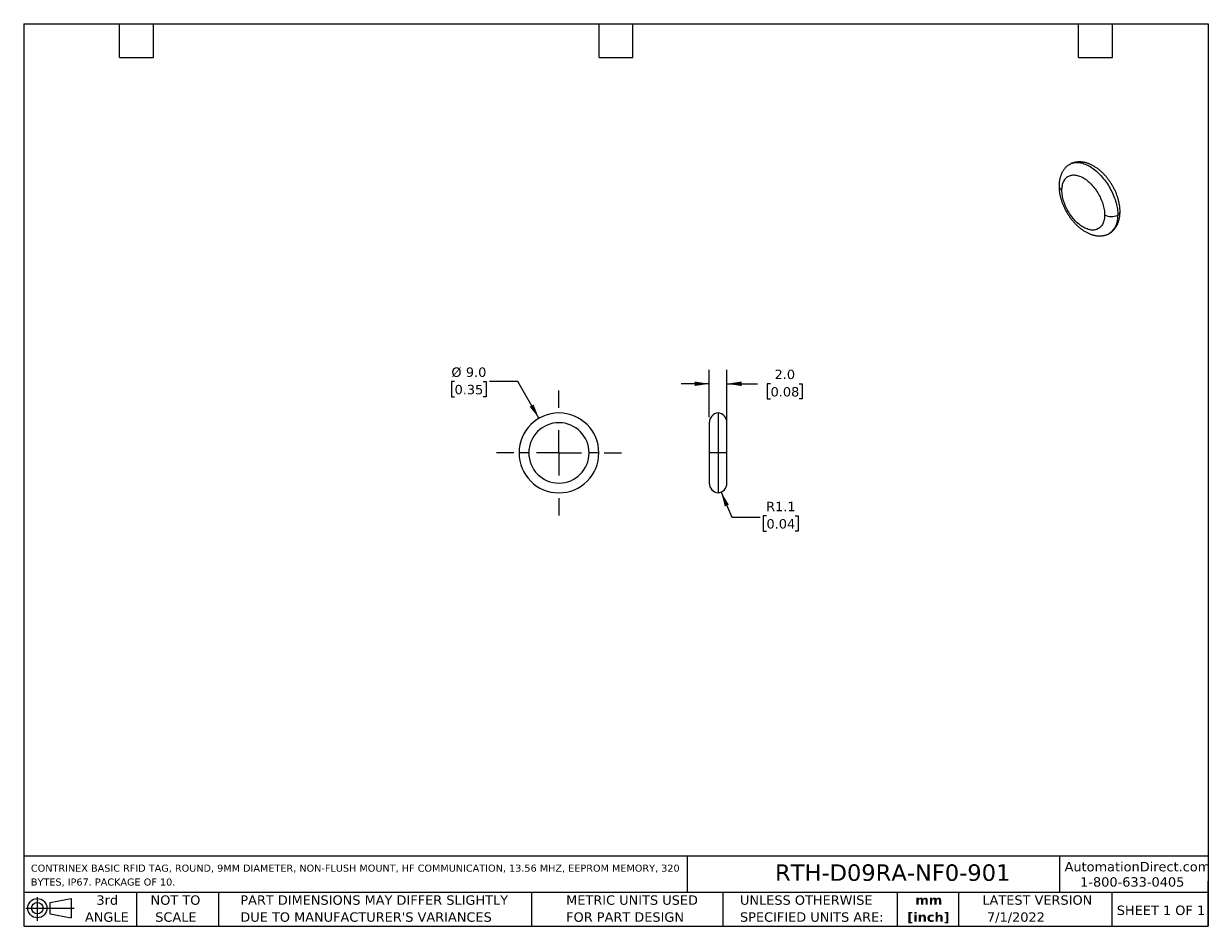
# Model space of a CAD drawing. Header units: millimetres. Extents: x 3 to 137, y 3 to 105.
import ezdxf

# ---------------------------------------------------------------- set-up
doc = ezdxf.new("R2010")
doc.units = ezdxf.units.MM
doc.header["$LTSCALE"] = 0.5
doc.linetypes.add('SLD-Center', pattern=[19.05, 15.24, -1.27, 1.27, -1.27])
doc.linetypes.add('SLD-Solid', pattern=[0])
doc.layers.add('CENTER', color=40, linetype='SLD-Center')
doc.layers.add('DIMENSIONS', color=140, linetype='SLD-Solid', lineweight=25)
doc.layers.add('TEXT', color=140, linetype='SLD-Solid', lineweight=25)
doc.styles.add('SLDTEXTSTYLE0', font='VERDANA.TTF')
doc.styles.add('SLDTEXTSTYLE1', font='VERDANAB.TTF')
doc.dimstyles.new('SLDDIMSTYLE0', dxfattribs={"dimtxt": 1.079004, "dimasz": 1.651, "dimexe": 0, "dimexo": 0.0625, "dimgap": 0.269751, "dimtad": 0, "dimtih": 1, "dimtoh": 1, "dimrnd": 1e-09, "dimzin": 4, "dimdsep": 46, "dimtxsty": 'SLDTEXTSTYLE0', "dimsah": 1, "dimcen": 0, "dimadec": 0, "dimazin": 1, "dimtfac": 1, "dimtofl": 0, "dimtmove": 0, "dimatfit": 3, "dimfxl": 0, "dimfrac": 2, "dimtolj": 1, "dimtzin": 12, "dimarcsym": 0})
doc.dimstyles.new('SLDDIMSTYLE1', dxfattribs={"dimtxt": 1.079004, "dimasz": 1.651, "dimexe": 0, "dimexo": 0.0625, "dimgap": 0.269751, "dimtad": 0, "dimtih": 1, "dimtoh": 1, "dimrnd": 1e-09, "dimzin": 4, "dimdsep": 46, "dimtxsty": 'SLDTEXTSTYLE0', "dimsah": 1, "dimcen": 0.09, "dimadec": 0, "dimazin": 1, "dimtfac": 1, "dimtmove": 0, "dimatfit": 0, "dimfxl": 0, "dimfrac": 2, "dimtolj": 1, "dimtzin": 12, "dimarcsym": 0})
doc.dimstyles.new('SLDDIMSTYLE2', dxfattribs={"dimtxt": 1.079004, "dimasz": 1.651, "dimexe": 0, "dimexo": 0.0625, "dimgap": 0.269751, "dimtad": 0, "dimtih": 1, "dimtoh": 1, "dimrnd": 1e-09, "dimzin": 12, "dimdsep": 46, "dimtxsty": 'SLDTEXTSTYLE0', "dimsah": 1, "dimcen": 0, "dimadec": 0, "dimazin": 3, "dimtfac": 1, "dimtofl": 0, "dimtmove": 0, "dimatfit": 3, "dimfxl": 0, "dimfrac": 2, "dimtolj": 1, "dimtzin": 12, "dimarcsym": 0})

# ---------------------------------------------------------------- blocks, each defined once
blk = doc.blocks.new('Block11')
at = {"color": 7, "linetype": 'SLD-Solid', "lineweight": 18}
for p, q in [((0, 1.44), (5.44, 1.44)), ((1.29, 2.66), (1.29, 0)), ((2.74, 2.08), (5.09, 2.52)), ((2.74, 0.8), (2.74, 2.08)), ((5.09, 2.52), (5.09, 0.37)), ((2.74, 0.8), (5.09, 0.37))]:
    blk.add_line(p, q, dxfattribs=at)
for radius in [1.08, 0.643]:
    blk.add_circle((1.29, 1.44), radius, dxfattribs=at)
blk = doc.blocks.new('Block12')
at = {"color": 7, "linetype": 'Continuous'}
blk.add_blockref('Block11', (0, 0), dxfattribs=at)
blk = doc.blocks.new('SW_NOTE_0')
at = {"layer": 'TEXT', "color": 0, "attachment_point": 1, "style": 'SLDTEXTSTYLE0'}
for s, insert, char_height in [('CONTRINEX BASIC RFID TAG, ROUND, 9MM DIAMETER, NON-FLUSH MOUNT, HF COMMUNICATION, 13.56 MHZ, EEPROM MEMORY, 320 ', (0, 1.01), 0.79375), ('BYTES, IP67. PACKAGE OF 10.', (0, -0.55), 0.7937)]:
    blk.add_mtext(s, dxfattribs=dict(at, insert=insert, char_height=char_height))
blk = doc.blocks.new('SW_NOTE_0_1')
at = {"layer": 'TEXT', "color": 0, "char_height": 1.058, "attachment_point": 2, "style": 'SLDTEXTSTYLE1'}
for s, insert in [('mm', (1.42, 1.34)), ('[inch]', (1.38, -0.57))]:
    blk.add_mtext(s, dxfattribs=dict(at, insert=insert))
blk = doc.blocks.new('SW_NOTE_0_2')
at = {"layer": 'TEXT', "color": 0, "char_height": 1.0583, "attachment_point": 1, "style": 'SLDTEXTSTYLE0'}
for s, insert in [('UNLESS OTHERWISE ', (0, 1.34)), ('SPECIFIED UNITS ARE:', (0, -0.57))]:
    blk.add_mtext(s, dxfattribs=dict(at, insert=insert))
blk = doc.blocks.new('SW_NOTE_0_3')
at = {"layer": 'TEXT', "color": 0, "char_height": 1.0583, "attachment_point": 1, "style": 'SLDTEXTSTYLE0'}
for s, insert in [('PART DIMENSIONS MAY DIFFER SLIGHTLY ', (0, 1.34)), ("DUE TO MANUFACTURER'S VARIANCES", (0, -0.57))]:
    blk.add_mtext(s, dxfattribs=dict(at, insert=insert))
blk = doc.blocks.new('SW_NOTE_0_4')
at = {"layer": 'TEXT', "color": 0, "char_height": 1.058, "attachment_point": 2, "style": 'SLDTEXTSTYLE0'}
for s, insert in [('NOT TO', (2.63, 1.34)), ('SCALE', (2.68, -0.57))]:
    blk.add_mtext(s, dxfattribs=dict(at, insert=insert))
blk = doc.blocks.new('SW_NOTE_0_5')
at = {"layer": 'TEXT', "color": 0, "char_height": 1.058, "attachment_point": 2, "style": 'SLDTEXTSTYLE0'}
for s, insert in [('3rd', (1.16, 1.34)), ('ANGLE', (1.11, -0.57))]:
    blk.add_mtext(s, dxfattribs=dict(at, insert=insert))
blk = doc.blocks.new('SW_NOTE_0_6')
at = {"layer": 'TEXT', "color": 0, "char_height": 1.0583, "attachment_point": 1, "style": 'SLDTEXTSTYLE0'}
for s, insert in [('METRIC UNITS USED ', (0, 1.34)), ('FOR PART DESIGN', (0, -0.57))]:
    blk.add_mtext(s, dxfattribs=dict(at, insert=insert))
blk = doc.blocks.new('_D')
at = {"layer": 'DIMENSIONS'}
for p, q in [((51.68, 64.49), (51.32, 64.49)), ((51.32, 64.49), (51.32, 62.78)), ((54.89, 64.49), (55.25, 64.49)), ((55.25, 64.49), (55.25, 62.78)), ((58.79, 64.49), (55.61, 64.49)), ((61.18, 60.36), (58.79, 64.49)), ((51.32, 62.78), (51.68, 62.78)), ((55.25, 62.78), (54.89, 62.78))]:
    blk.add_line(p, q, dxfattribs=at)
blk.add_solid([(61.18, 60.36), (60.57, 61.91), (60.13, 61.66)], dxfattribs=at)
at = {"layer": 'DIMENSIONS', "char_height": 1.058, "attachment_point": 1, "style": 'SLDTEXTSTYLE0'}
for s, insert in [('%%c', (51.32, 66.08)), ('9.0', (52.95, 66.08)), ('0.35', (51.68, 64.12))]:
    blk.add_mtext(s, dxfattribs=dict(at, insert=insert))
blk = doc.blocks.new('SW_CENTERMARKSYMBOL_0')
at = {"layer": 'CENTER', "color": 0}
for p, q in [((0, 5.08), (0, 7.04)), ((0, 0), (0, 2.54)), ((-5.08, 0), (-7.04, 0)), ((0, 0), (-2.54, 0)), ((0, 0), (0, -2.54)), ((0, 0), (2.54, 0)), ((5.08, 0), (7.04, 0)), ((0, -5.08), (0, -7.04))]:
    blk.add_line(p, q, dxfattribs=at)
blk = doc.blocks.new('_D_1')
at = {"layer": 'DIMENSIONS'}
for p, q in [((80.34, 60.5), (80.34, 65.83)), ((82.34, 57.1), (82.34, 65.83)), ((80.34, 64.24), (77.17, 64.24)), ((82.34, 64.24), (85.78, 64.24)), ((87.25, 64.24), (86.88, 64.24)), ((86.88, 64.24), (86.88, 62.53)), ((90.45, 64.24), (90.82, 64.24)), ((90.82, 64.24), (90.82, 62.53)), ((86.88, 62.53), (87.25, 62.53)), ((90.82, 62.53), (90.45, 62.53))]:
    blk.add_line(p, q, dxfattribs=at)
for points in [[(80.34, 64.24), (78.69, 64.5), (78.69, 63.99)], [(82.34, 64.24), (83.99, 63.99), (83.99, 64.5)]]:
    blk.add_solid(points, dxfattribs=at)
at = {"layer": 'DIMENSIONS', "char_height": 1.058, "attachment_point": 1, "style": 'SLDTEXTSTYLE0'}
for s, insert in [('2.0', (87.7, 65.83)), ('0.08', (87.25, 63.87))]:
    blk.add_mtext(s, dxfattribs=dict(at, insert=insert))
blk = doc.blocks.new('_D_2')
at = {"layer": 'DIMENSIONS'}
for p, q in [((81.68, 52.05), (82.89, 49.23)), ((86.79, 49.38), (86.43, 49.38)), ((86.43, 49.38), (86.43, 47.66)), ((90, 49.38), (90.36, 49.38)), ((90.36, 49.38), (90.36, 47.66)), ((82.89, 49.23), (86.07, 49.23)), ((86.43, 47.66), (86.79, 47.66)), ((90.36, 47.66), (90, 47.66))]:
    blk.add_line(p, q, dxfattribs=at)
blk.add_solid([(81.68, 52.05), (82.1, 50.44), (82.56, 50.64)], dxfattribs=at)
at = {"layer": 'DIMENSIONS', "char_height": 1.058, "attachment_point": 1, "style": 'SLDTEXTSTYLE0'}
for s, insert in [('R1.1', (86.75, 50.96)), ('0.04', (86.79, 49.01))]:
    blk.add_mtext(s, dxfattribs=dict(at, insert=insert))

msp = doc.modelspace()

# ---------------------------------------------------------------- linework, layer by layer
for p, q in [((125.544, 81.254), (125.567, 81.271)), ((81.34, 60.959), (81.34, 56.463)), ((80.34, 59.863), (80.34, 56.463)), ((60.026, 56.463), (58.931, 56.463)), ((67.922, 56.463), (66.826, 56.463)), ((80.34, 56.463), (80.34, 53.063)), ((81.34, 56.463), (80.34, 56.463)), ((81.34, 56.463), (81.34, 51.968))]:
    msp.add_line(p, q)
at = {"flags": 128}
for points in [[(120.768, 88.856), (120.835, 88.902), (120.933, 88.962), (121.036, 89.013), (121.143, 89.057), (121.254, 89.093), (121.368, 89.122), (121.486, 89.142), (121.607, 89.154), (121.732, 89.158), (121.859, 89.155), (121.988, 89.143), (122.12, 89.123), (122.254, 89.095), (122.39, 89.059), (122.527, 89.016), (122.666, 88.964), (122.805, 88.905), (122.945, 88.839), (123.086, 88.765), (123.226, 88.684), (123.367, 88.595), (123.507, 88.5), (123.646, 88.398), (123.785, 88.29), (123.922, 88.175), (124.058, 88.054), (124.192, 87.927), (124.324, 87.795), (124.453, 87.657), (124.58, 87.514), (124.705, 87.366), (124.826, 87.214), (124.944, 87.057), (125.058, 86.897), (125.169, 86.733), (125.276, 86.566), (125.379, 86.395), (125.477, 86.223), (125.571, 86.047), (125.66, 85.87), (125.744, 85.692), (125.823, 85.512), (125.897, 85.331), (125.966, 85.149), (126.029, 84.968), (126.086, 84.786), (126.138, 84.606), (126.184, 84.426), (126.223, 84.247), (126.257, 84.07), (126.285, 83.894), (126.307, 83.721), (126.322, 83.551), (126.332, 83.384), (126.335, 83.219)], [(120.045, 86.034), (120.048, 86.175), (120.058, 86.312), (120.073, 86.445), (120.096, 86.573), (120.124, 86.695), (120.159, 86.813), (120.199, 86.924), (120.246, 87.03), (120.298, 87.129), (120.357, 87.222), (120.42, 87.307), (120.489, 87.386), (120.564, 87.458), (120.643, 87.522), (120.727, 87.578), (120.816, 87.626), (120.909, 87.667), (121.006, 87.7), (121.107, 87.724), (121.211, 87.741), (121.319, 87.749), (121.43, 87.749), (121.543, 87.741), (121.659, 87.724), (121.777, 87.7), (121.897, 87.667), (122.018, 87.626), (122.14, 87.578), (122.263, 87.521), (122.387, 87.457), (122.511, 87.386), (122.634, 87.307), (122.758, 87.221), (122.88, 87.129), (123.001, 87.03), (123.121, 86.924), (123.239, 86.812), (123.355, 86.695), (123.468, 86.572), (123.579, 86.445), (123.687, 86.312), (123.791, 86.175), (123.892, 86.034), (123.989, 85.889), (124.082, 85.741), (124.171, 85.59), (124.255, 85.437), (124.334, 85.281), (124.408, 85.124), (124.478, 84.965), (124.541, 84.806), (124.599, 84.646), (124.652, 84.486), (124.699, 84.327), (124.739, 84.168), (124.774, 84.011), (124.802, 83.856), (124.824, 83.702), (124.84, 83.551), (124.85, 83.403), (124.853, 83.258)], [(124.853, 83.258), (124.85, 83.117), (124.84, 82.98), (124.824, 82.848), (124.802, 82.72), (124.774, 82.597), (124.739, 82.48), (124.699, 82.368), (124.652, 82.263), (124.599, 82.164), (124.541, 82.071), (124.478, 81.985), (124.408, 81.907), (124.334, 81.835), (124.255, 81.771), (124.171, 81.715), (124.082, 81.666), (123.989, 81.625), (123.892, 81.593), (123.791, 81.568), (123.687, 81.552), (123.579, 81.543), (123.468, 81.543), (123.355, 81.552), (123.239, 81.568), (123.121, 81.593), (123.001, 81.625), (122.88, 81.666), (122.758, 81.715), (122.634, 81.771), (122.511, 81.835), (122.387, 81.907), (122.263, 81.985), (122.14, 82.071), (122.018, 82.164), (121.897, 82.263), (121.777, 82.369), (121.659, 82.48), (121.543, 82.597), (121.43, 82.72), (121.319, 82.848), (121.211, 82.981), (121.107, 83.118), (121.006, 83.259), (120.909, 83.404), (120.816, 83.552), (120.727, 83.703), (120.643, 83.856), (120.564, 84.012), (120.489, 84.169), (120.42, 84.327), (120.357, 84.487), (120.298, 84.647), (120.246, 84.806), (120.199, 84.966), (120.159, 85.124), (120.124, 85.281), (120.096, 85.437), (120.073, 85.59), (120.058, 85.741), (120.048, 85.889), (120.045, 86.034)], [(82.34, 56.463), (82.336, 56.463), (82.322, 56.463), (82.298, 56.463), (82.266, 56.463), (82.225, 56.463), (82.175, 56.463), (82.118, 56.463), (82.053, 56.463), (81.981, 56.463), (81.903, 56.463), (81.819, 56.463), (81.73, 56.463), (81.637, 56.463), (81.54, 56.463), (81.441, 56.463), (81.34, 56.463)]]:
    msp.add_lwpolyline(points, dxfattribs=at)
for centre, radius, start, end in [((120.265, 86.533), 0.545, 185.19241, 246.12909), ((125.634, 84.78), 1.71, 242.81154, 294.17599), ((124.194, 82.964), 2.157, 299.41672, 6.8139), ((126.081, 83.662), 0.51, 299.88479, 355.95959), ((63.426, 56.463), 4.495, 0, 180), ((81.44, 59.863), 1.1, 95.21591, 180), ((81.24, 59.863), 1.1, 0, 84.78409), ((63.426, 56.463), 3.4, 360, 180), ((63.426, 56.463), 4.495, 180, 0), ((63.426, 56.463), 3.4, 180, 360), ((81.44, 53.063), 1.1, 180, 264.78409), ((81.24, 53.063), 1.1, 275.21591, 0)]:
    msp.add_arc(centre, radius, start, end)
for points, knots in [([(120.768, 88.855), (120.754, 88.845), (120.705, 88.809), (120.624, 88.741), (120.525, 88.651), (120.432, 88.554), (120.344, 88.452), (120.261, 88.343), (120.184, 88.23), (120.112, 88.11), (120.046, 87.985), (119.985, 87.855), (119.93, 87.719), (119.882, 87.579), (119.839, 87.433), (119.803, 87.283), (119.773, 87.129), (119.75, 86.97), (119.734, 86.807), (119.724, 86.645), (119.723, 86.536), (119.723, 86.483)], [0, 0, 0, 0, 0.01924812, 0.06993872, 0.12076396, 0.17181436, 0.22317864, 0.27494252, 0.3271871, 0.37998668, 0.43340603, 0.4874972, 0.54229602, 0.59781876, 0.65405943, 0.71098839, 0.76855293, 0.82668009, 0.8852817, 0.94426094, 1, 1, 1, 1]), ([(126.589, 83.626), (126.589, 83.657), (126.589, 83.746), (126.582, 83.893), (126.569, 84.066), (126.549, 84.241), (126.522, 84.417), (126.49, 84.594), (126.451, 84.771), (126.407, 84.948), (126.357, 85.124), (126.301, 85.3), (126.24, 85.476), (126.173, 85.65), (126.102, 85.823), (126.025, 85.994), (125.944, 86.164), (125.857, 86.332), (125.766, 86.497), (125.671, 86.66), (125.572, 86.821), (125.468, 86.978), (125.36, 87.132), (125.248, 87.283), (125.133, 87.43), (125.014, 87.573), (124.891, 87.712), (124.765, 87.846), (124.636, 87.976), (124.503, 88.101), (124.368, 88.221), (124.23, 88.335), (124.089, 88.444), (123.946, 88.547), (123.8, 88.644), (123.652, 88.734), (123.502, 88.817), (123.351, 88.894), (123.199, 88.962), (123.046, 89.023), (122.892, 89.076), (122.738, 89.121), (122.585, 89.157), (122.433, 89.185), (122.283, 89.205), (122.134, 89.216), (121.987, 89.219), (121.843, 89.213), (121.701, 89.2), (121.563, 89.179), (121.427, 89.15), (121.295, 89.113), (121.173, 89.071), (121.095, 89.039), (121.06, 89.024)], [0, 0, 0, 0, 0.0110721, 0.0310149, 0.0509482, 0.0708765, 0.0907849, 0.110663, 0.1305041, 0.1503048, 0.1700641, 0.189783, 0.2094641, 0.2291108, 0.2487276, 0.2683195, 0.287892, 0.3074507, 0.3270017, 0.3465509, 0.3661041, 0.3856658, 0.4052423, 0.4248398, 0.4444643, 0.4641218, 0.483818, 0.5035581, 0.5233469, 0.5431882, 0.5630847, 0.5830373, 0.603045, 0.6231039, 0.6432065, 0.6633409, 0.6834878, 0.703619, 0.7237048, 0.7437114, 0.7636018, 0.7833386, 0.8028865, 0.8222154, 0.8413025, 0.8601338, 0.8787041, 0.8970171, 0.9150837, 0.9329209, 0.9505502, 0.9679966, 0.9852873, 1, 1, 1, 1]), ([(119.723, 86.483), (119.723, 86.452), (119.723, 86.363), (119.73, 86.216), (119.743, 86.043), (119.763, 85.868), (119.79, 85.692), (119.822, 85.515), (119.861, 85.338), (119.905, 85.161), (119.955, 84.985), (120.011, 84.809), (120.072, 84.633), (120.139, 84.459), (120.21, 84.286), (120.287, 84.115), (120.369, 83.945), (120.455, 83.777), (120.546, 83.612), (120.641, 83.449), (120.741, 83.288), (120.844, 83.131), (120.952, 82.977), (121.064, 82.826), (121.179, 82.679), (121.299, 82.536), (121.421, 82.397), (121.547, 82.263), (121.676, 82.133), (121.809, 82.008), (121.944, 81.888), (122.082, 81.774), (122.223, 81.665), (122.366, 81.562), (122.512, 81.465), (122.66, 81.375), (122.81, 81.292), (122.961, 81.215), (123.113, 81.147), (123.267, 81.086), (123.42, 81.033), (123.574, 80.988), (123.727, 80.952), (123.879, 80.924), (124.029, 80.904), (124.178, 80.893), (124.325, 80.89), (124.469, 80.896), (124.611, 80.909), (124.749, 80.93), (124.885, 80.959), (125.017, 80.996), (125.14, 81.038), (125.217, 81.07), (125.252, 81.085)], [0, 0, 0, 0, 0.0110721, 0.0310149, 0.0509482, 0.0708765, 0.0907849, 0.110663, 0.1305041, 0.1503048, 0.1700641, 0.189783, 0.2094641, 0.2291108, 0.2487276, 0.2683195, 0.287892, 0.3074507, 0.3270017, 0.3465509, 0.3661041, 0.3856658, 0.4052423, 0.4248398, 0.4444643, 0.4641218, 0.483818, 0.5035581, 0.5233469, 0.5431882, 0.5630847, 0.5830373, 0.603045, 0.6231039, 0.6432065, 0.6633409, 0.6834878, 0.703619, 0.7237048, 0.7437114, 0.7636018, 0.7833386, 0.8028865, 0.8222154, 0.8413025, 0.8601338, 0.8787041, 0.8970171, 0.9150837, 0.9329209, 0.9505502, 0.9679966, 0.9852873, 1, 1, 1, 1]), ([(125.574, 81.276), (125.578, 81.279), (125.617, 81.307), (125.688, 81.368), (125.787, 81.458), (125.88, 81.555), (125.968, 81.657), (126.051, 81.766), (126.128, 81.879), (126.2, 81.999), (126.266, 82.124), (126.327, 82.254), (126.382, 82.39), (126.43, 82.53), (126.473, 82.676), (126.509, 82.826), (126.539, 82.98), (126.562, 83.139), (126.578, 83.302), (126.588, 83.464), (126.589, 83.573), (126.589, 83.626)], [0, 0, 0, 0, 0.005136, 0.0565559, 0.1081125, 0.1598975, 0.2120009, 0.2645096, 0.3175059, 0.3710652, 0.4252532, 0.4801227, 0.5357101, 0.5920317, 0.6490816, 0.7068298, 0.7652226, 0.8241862, 0.883631, 0.9434589, 1, 1, 1, 1]), ([(82.34, 56.463), (82.34, 56.524), (82.34, 56.646), (82.34, 56.829), (82.34, 57.01), (82.34, 57.19), (82.34, 57.368), (82.34, 57.543), (82.34, 57.767), (82.34, 58.033), (82.34, 58.333), (82.34, 58.614), (82.34, 58.884), (82.34, 59.138), (82.34, 59.364), (82.34, 59.55), (82.34, 59.681), (82.34, 59.776), (82.34, 59.847), (82.34, 59.857), (82.34, 59.863)], [0, 0, 0, 0, 0.0342904, 0.0685807, 0.1028711, 0.1371614, 0.1714518, 0.2057422, 0.2400325, 0.3050085, 0.369991, 0.4350328, 0.5000654, 0.5746291, 0.6484546, 0.7215163, 0.7945719, 0.8463266, 0.9148062, 1, 1, 1, 1]), ([(82.34, 53.063), (82.34, 53.064), (82.34, 53.066), (82.34, 53.081), (82.34, 53.106), (82.34, 53.141), (82.34, 53.185), (82.34, 53.239), (82.34, 53.303), (82.34, 53.376), (82.34, 53.458), (82.34, 53.548), (82.34, 53.647), (82.34, 53.755), (82.34, 53.87), (82.34, 53.993), (82.34, 54.124), (82.34, 54.261), (82.34, 54.404), (82.34, 54.554), (82.34, 54.709), (82.34, 54.87), (82.34, 55.035), (82.34, 55.204), (82.34, 55.377), (82.34, 55.553), (82.34, 55.732), (82.34, 55.913), (82.34, 56.095), (82.34, 56.279), (82.34, 56.402), (82.34, 56.463)], [0, 0, 0, 0, 0.0344815, 0.0689633, 0.1034453, 0.1379276, 0.17241, 0.2068927, 0.2413755, 0.2758585, 0.3103416, 0.3448248, 0.3793081, 0.4137914, 0.4482748, 0.4827583, 0.5172417, 0.5517252, 0.5862086, 0.6206919, 0.6551752, 0.6896584, 0.7241415, 0.7586245, 0.7931073, 0.82759, 0.8620724, 0.8965547, 0.9310367, 0.9655185, 1, 1, 1, 1])]:
    msp.add_open_spline(points, degree=3, knots=knots)
at = {"layer": 'TEXT'}
for p, q in [((3.175, 104.775), (136.525, 104.775)), ((3.175, 104.775), (3.175, 3.175)), ((13.97, 100.965), (13.97, 104.775)), ((17.78, 100.965), (17.78, 104.775)), ((67.945, 100.965), (67.945, 104.775)), ((71.755, 100.965), (71.755, 104.775)), ((121.92, 100.965), (121.92, 104.775)), ((125.73, 100.965), (125.73, 104.775)), ((136.525, 104.775), (136.525, 3.175)), ((13.97, 100.965), (17.78, 100.965)), ((67.945, 100.965), (71.755, 100.965)), ((121.92, 100.965), (125.73, 100.965)), ((136.525, 11.063), (3.175, 11.063)), ((77.879, 11.063), (77.879, 6.985)), ((119.788, 11.063), (119.788, 6.985)), ((136.525, 3.175), (136.525, 8.255)), ((136.525, 6.985), (3.175, 6.985)), ((15.875, 6.985), (15.875, 3.175)), ((25.106, 6.985), (25.106, 3.175)), ((60.323, 6.985), (60.323, 3.175)), ((81.89, 6.985), (81.89, 3.175)), ((101.512, 6.985), (101.512, 3.175)), ((108.406, 6.985), (108.406, 3.175)), ((125.674, 6.985), (125.674, 3.175)), ((3.175, 3.175), (136.525, 3.175))]:
    msp.add_line(p, q, dxfattribs=at)

# ---------------------------------------------------------------- block references
at = {"layer": 'CENTER'}
msp.add_blockref('SW_CENTERMARKSYMBOL_0', (63.426, 56.463), dxfattribs=at)
at = {"layer": 'TEXT'}
for name, p in [('SW_NOTE_0', (3.983, 9.108)), ('SW_NOTE_0_5', (11.424, 5.318)), ('SW_NOTE_0_4', (17.629, 5.318)), ('SW_NOTE_0_3', (27.56, 5.318)), ('SW_NOTE_0_6', (64.239, 5.318)), ('SW_NOTE_0_2', (83.804, 5.318)), ('Block12', (3.419, 3.777)), ('SW_NOTE_0_1', (103.643, 5.316))]:
    msp.add_blockref(name, p, dxfattribs=at)

# ---------------------------------------------------------------- texts
at = {"layer": 'TEXT', "style": 'SLDTEXTSTYLE0'}
for s, insert, char_height, attachment_point in [('RTH-D09RA-NF0-901', (87.751, 10.147), 1.85208, 1), ('AutomationDirect.com', (120.347, 10.418), 1.05833, 1), ('1-800-633-0405', (122.096, 8.698), 1.05833, 1), ('LATEST VERSION', (117.276, 6.662), 1.05833, 2), ('SHEET 1 OF 1', (126.221, 5.506), 1.05833, 1), ('7/1/2022', (114.87, 4.744), 1.0583, 2)]:
    msp.add_mtext(s, dxfattribs=dict(at, insert=insert, char_height=char_height, attachment_point=attachment_point))

# ---------------------------------------------------------------- dimensions: what is measured, and where the dimension line sits
at = {"layer": 'DIMENSIONS'}
dim = msp.add_diameter_dim_2p(p1=(65.674, 52.57), p2=(61.178, 60.356), dimstyle='SLDDIMSTYLE0', dxfattribs=at)
dim.commit()
dim.dimension.update_dxf_attribs({"geometry": '_D', "text_midpoint": (53.287, 64.494), "dimtype": 163})
dim = msp.add_linear_dim(base=(82.34, 64.244), p1=(80.34, 59.863), p2=(82.34, 56.463), angle=0, dimstyle='SLDDIMSTYLE1', dxfattribs=at)
dim.commit()
dim.dimension.update_dxf_attribs({"geometry": '_D_1', "text_midpoint": (88.85, 64.244), "dimtype": 160})
dim = msp.add_radius_dim(center=(81.24, 53.063), mpoint=(81.676, 52.053), dimstyle='SLDDIMSTYLE2', dxfattribs=at)
dim.commit()
dim.dimension.update_dxf_attribs({"geometry": '_D_2', "text_midpoint": (88.398, 49.225), "dimtype": 164})

doc.saveas('drawing.dxf')
